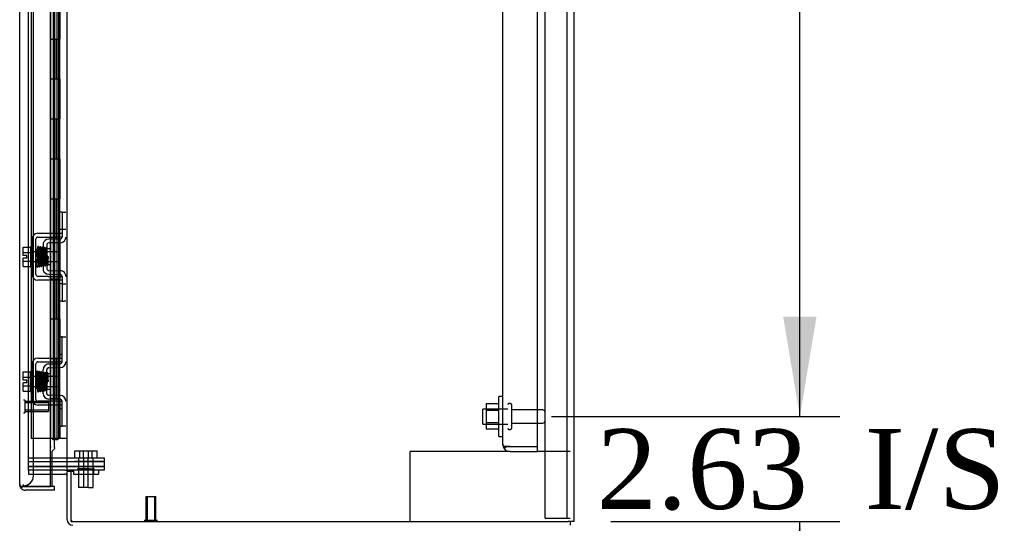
# Model space of a CAD drawing. Header units: inches. Extents: x 2 to 538, y -2 to 358.
# Tile 18 of 38: x 268 to 293, y 151 to 163. Entities that reach past the tile are written whole.
import ezdxf
from ezdxf.enums import TextEntityAlignment as Align
from ezdxf.lldxf.tags import DXFTag

# ---------------------------------------------------------------- set-up
doc = ezdxf.new("R2010")
doc.units = ezdxf.units.IN
doc.header["$MEASUREMENT"] = 0
for name, color, linetype in [('COM42667', 7, 'Continuous'), ('COM42780', 7, 'Continuous'), ('COM43134', 7, 'Continuous'), ('COM50669', 7, 'Continuous'), ('COM52167-15', 7, 'Continuous'), ('COM52168-15', 7, 'Continuous'), ('COM54746-68', 7, 'Continuous'), ('COM55738-23', 7, 'Continuous'), ('COM70098', 7, 'Continuous'), ('COM70220', 7, 'Continuous'), ('COM71188-5', 7, 'Continuous'), ('COM71190-2', 7, 'Continuous'), ('Default', 7, 'Continuous'), ('GSK86006', 7, 'Continuous'), ('NTS166105', 7, 'Continuous'), ('NTS86070', 7, 'Continuous'), ('SCC180005', 7, 'Continuous'), ('SCC19011', 7, 'Continuous'), ('SPR20265', 7, 'Continuous'), ('STD26089', 7, 'Continuous'), ('STD26258', 7, 'Continuous'), ('WAF25035', 7, 'Continuous'), ('WAF25059', 7, 'Continuous')]:
    doc.layers.add(name, color=color, linetype=linetype)
doc.styles.add('SEACAD_Times_New_Roman', font='times.ttf')
tags = doc.linetypes.add('HIDDEN2', pattern=[0.1875, 0.125, -0.0625]).pattern_tags.tags
tags[6:7] = [DXFTag(74, 4), DXFTag(75, 0), DXFTag(340, '0'), DXFTag(46, 0.0), DXFTag(50, 0.0), DXFTag(44, 0.0), DXFTag(45, 0.0)]
tags[4:5] = [DXFTag(74, 4), DXFTag(75, 0), DXFTag(340, '0'), DXFTag(46, 0.0), DXFTag(50, 0.0), DXFTag(44, 0.0), DXFTag(45, 0.0)]
doc.dimstyles.new('HAMMOND_(STH_-_540x360)', dxfattribs={"dimtxt": 2, "dimasz": 2.5, "dimexe": 1, "dimexo": 1, "dimgap": 0.5, "dimtad": 0, "dimtih": 1, "dimtoh": 1, "dimzin": 0, "dimdsep": 46, "dimtxsty": 'SEACAD_Times_New_Roman', "dimblk1": '_SE_FILLED', "dimblk2": '_SE_FILLED', "dimsah": 1, "dimcen": 1, "dimadec": 0, "dimazin": 0, "dimtfac": 0.8, "dimtofl": 0, "dimtmove": 0, "dimatfit": 3, "dimfxl": 0, "dimtolj": 1, "dimtzin": 0, "dimarcsym": 0})

# ---------------------------------------------------------------- blocks, each defined once
blk = doc.blocks.new('SE2')
at = {"layer": 'COM42667', "color": 7, "linetype": 'HIDDEN2'}
for p, q in [((268.337, 157.831), (268.592, 157.831)), ((268.592, 157.831), (268.652, 157.831)), ((268.652, 157.831), (268.819, 157.831)), ((268.819, 157.831), (268.944, 157.831)), ((268.194, 156.797), (268.194, 157.688)), ((268.289, 156.797), (268.289, 157.688)), ((268.337, 157.736), (268.592, 157.736)), ((268.592, 157.736), (268.652, 157.736)), ((268.652, 157.736), (268.819, 157.736)), ((268.944, 157.736), (268.819, 157.736)), ((268.944, 157.774), (268.944, 157.736)), ((268.592, 156.749), (268.337, 156.749)), ((268.592, 156.654), (268.337, 156.654)), ((268.592, 156.749), (268.652, 156.749)), ((268.652, 156.654), (268.592, 156.654)), ((268.652, 156.749), (268.819, 156.749)), ((268.819, 156.654), (268.652, 156.654)), ((268.819, 156.749), (268.944, 156.749)), ((268.944, 156.654), (268.819, 156.654)), ((268.944, 156.749), (268.944, 156.711)), ((268.337, 154.707), (268.819, 154.707)), ((268.337, 154.612), (268.819, 154.612)), ((268.819, 154.707), (268.944, 154.707)), ((268.944, 154.612), (268.819, 154.612)), ((268.194, 153.673), (268.194, 154.564)), ((268.289, 153.673), (268.289, 154.564)), ((268.819, 153.625), (268.337, 153.625)), ((268.819, 153.625), (268.944, 153.625)), ((268.819, 153.53), (268.337, 153.53)), ((268.944, 153.53), (268.819, 153.53))]:
    blk.add_line(p, q, dxfattribs=at)
for centre, radius, start, end in [((268.337, 157.688), 0.143, 90, 180), ((268.337, 157.688), 0.048, 90, 180), ((268.337, 156.797), 0.143, 180, 270), ((268.337, 156.797), 0.048, 180, 270), ((268.337, 154.564), 0.143, 90, 180), ((268.337, 154.564), 0.048, 90, 180), ((268.337, 153.673), 0.143, 180, 270), ((268.337, 153.673), 0.048, 180, 270)]:
    blk.add_arc(centre, radius, start, end, dxfattribs=at)
at = {"layer": 'COM42780', "color": 7, "linetype": 'HIDDEN2'}
for p, q in [((268.947, 158.358), (268.88, 158.358)), ((268.88, 158.358), (268.88, 157.921)), ((268.947, 158.358), (268.947, 157.921)), ((268.947, 158.358), (268.997, 158.358)), ((268.997, 158.358), (269.039, 158.358)), ((268.947, 157.921), (268.88, 157.921)), ((268.944, 157.921), (268.944, 157.774)), ((268.997, 157.921), (268.947, 157.921)), ((269.039, 157.921), (268.997, 157.921)), ((268.467, 157.539), (268.467, 156.946)), ((268.608, 157.682), (268.553, 157.671)), ((268.562, 157.539), (268.562, 156.946)), ((268.897, 157.688), (268.608, 157.682)), ((268.899, 157.593), (268.609, 157.587)), ((268.657, 157.438), (268.562, 157.438)), ((268.657, 157.048), (268.657, 157.438)), ((268.562, 157.048), (268.657, 157.048)), ((268.553, 156.814), (268.608, 156.803)), ((268.608, 156.803), (268.897, 156.798)), ((268.609, 156.898), (268.899, 156.892)), ((268.947, 156.564), (268.88, 156.564)), ((268.88, 156.564), (268.88, 156.127)), ((268.944, 156.711), (268.944, 156.564)), ((268.947, 156.564), (268.947, 156.127)), ((268.947, 156.564), (268.997, 156.564)), ((268.997, 156.564), (269.039, 156.564)), ((268.947, 156.127), (268.88, 156.127)), ((268.947, 156.127), (268.997, 156.127)), ((269.039, 156.127), (268.997, 156.127)), ((268.88, 154.797), (268.88, 155.234)), ((268.88, 155.234), (268.93, 155.234)), ((268.944, 155.234), (268.93, 155.234)), ((268.944, 154.984), (268.944, 155.234)), ((268.944, 155.234), (269.039, 155.234)), ((268.944, 154.611), (268.944, 154.984)), ((268.93, 154.797), (268.88, 154.797)), ((268.93, 154.797), (268.944, 154.797)), ((268.467, 153.822), (268.467, 154.415)), ((268.562, 153.822), (268.562, 154.415)), ((268.608, 154.558), (268.897, 154.564)), ((268.609, 154.463), (268.899, 154.469)), ((268.657, 154.314), (268.562, 154.314)), ((268.657, 154.314), (268.657, 153.924)), ((268.562, 153.924), (268.657, 153.924)), ((268.897, 153.674), (268.608, 153.679)), ((268.899, 153.768), (268.609, 153.774)), ((268.944, 153.253), (268.944, 153.626)), ((268.88, 153.003), (268.88, 153.44)), ((268.88, 153.44), (268.93, 153.44)), ((268.944, 153.44), (268.93, 153.44)), ((268.944, 153.003), (268.944, 153.253)), ((268.88, 153.003), (268.93, 153.003)), ((268.93, 153.003), (268.944, 153.003)), ((269.039, 153.003), (268.944, 153.003))]:
    blk.add_line(p, q, dxfattribs=at)
for centre, radius, start, end in [((268.61, 157.539), 0.143, 113.3335, 180), ((268.61, 157.539), 0.048, 91, 180), ((268.896, 157.735), 0.048, 271, 0), ((268.896, 157.735), 0.143, 271, 333.0918), ((268.896, 157.735), 0.143, 333.0918, 0), ((268.61, 156.946), 0.143, 180, 246.6665), ((268.61, 156.946), 0.048, 180, 269), ((268.896, 156.75), 0.048, 0, 89), ((268.896, 156.75), 0.143, 26.9082, 89), ((268.896, 156.75), 0.143, 0, 26.9082), ((268.896, 154.611), 0.048, 271, 0), ((268.896, 154.611), 0.143, 271, 0), ((268.61, 154.415), 0.143, 91, 180), ((268.61, 154.415), 0.048, 91, 180), ((268.61, 153.822), 0.143, 180, 269), ((268.61, 153.822), 0.048, 180, 269), ((268.896, 153.626), 0.048, 0, 89), ((268.896, 153.626), 0.143, 0, 89)]:
    blk.add_arc(centre, radius, start, end, dxfattribs=at)
at = {"layer": 'COM43134', "color": 7, "linetype": 'HIDDEN2'}
for p, q in [((279.975, 152.553), (279.975, 220.183)), ((280.85, 152.493), (280.85, 220.243)), ((279.975, 152.553), (279.975, 152.553)), ((279.975, 152.553), (279.975, 152.553)), ((280.078, 152.493), (280.011, 152.444)), ((280.16, 152.493), (280.011, 152.493)), ((280.078, 152.493), (280.16, 152.493)), ((280.16, 152.493), (280.16, 152.493)), ((280.16, 152.493), (280.85, 152.493)), ((280.16, 152.493), (280.85, 152.493)), ((280.16, 152.368), (280.85, 152.368)), ((280.85, 152.368), (280.85, 152.493))]:
    blk.add_line(p, q, dxfattribs=at)
for start, end in [(180, 180.0589), (180.1208, 216.194), (216.194, 270)]:
    blk.add_arc((280.16, 152.553), 0.185, start, end, dxfattribs=at)
blk.add_open_spline([(280.011, 152.493), (279.999, 152.503), (279.99, 152.513), (279.981, 152.528), (279.979, 152.533), (279.976, 152.543), (279.975, 152.548), (279.975, 152.553)], degree=3, knots=[0, 0, 0, 0, 0.5, 0.5, 0.75, 0.75, 1, 1, 1, 1], dxfattribs=at)
at = {"layer": 'COM50669', "color": 7, "linetype": 'HIDDEN2'}
for p, q in [((277.805, 152.368), (277.662, 152.368)), ((277.662, 150.618), (277.662, 152.368)), ((280.16, 152.368), (277.805, 152.368)), ((281.662, 152.368), (280.85, 152.368))]:
    blk.add_line(p, q, dxfattribs=at)
at = {"layer": 'COM52167-15', "color": 7, "linetype": 'Continuous'}
for p, q in [((268.652, 151.493), (268.652, 221.89)), ((267.882, 151.541), (267.882, 221.842)), ((268.688, 151.803), (268.688, 151.493)), ((267.882, 151.541), (267.882, 151.541)), ((267.882, 151.541), (267.882, 151.541)), ((267.962, 151.493), (267.912, 151.454)), ((268.025, 151.493), (267.912, 151.493)), ((267.962, 151.493), (268.025, 151.493)), ((268.025, 151.493), (268.025, 151.493)), ((268.757, 151.493), (268.025, 151.493)), ((268.025, 151.493), (268.652, 151.493)), ((268.757, 151.398), (268.025, 151.398)), ((268.688, 151.493), (268.652, 151.493)), ((268.757, 151.398), (268.757, 151.493))]:
    blk.add_line(p, q, dxfattribs=at)
at = {"layer": 'COM52167-15', "color": 7, "linetype": 'HIDDEN2'}
for p, q in [((268.757, 152.466), (268.757, 192.628)), ((268.688, 152.368), (268.688, 151.803))]:
    blk.add_line(p, q, dxfattribs=at)
at = {"layer": 'COM52167-15', "color": 7, "linetype": 'Continuous'}
for start, end in [(180, 180.0762), (180.1561, 217.5036), (217.5036, 270)]:
    blk.add_arc((268.025, 151.541), 0.143, start, end, dxfattribs=at)
at = {"layer": 'COM52167-15', "color": 7, "linetype": 'HIDDEN2'}
blk.add_open_spline([(268.757, 152.466), (268.757, 152.464), (268.757, 152.462), (268.756, 152.45), (268.752, 152.44), (268.741, 152.419), (268.733, 152.409), (268.713, 152.389), (268.701, 152.378), (268.688, 152.368)], degree=3, knots=[0.2029594, 0.2029594, 0.2029594, 0.2029594, 0.25, 0.25, 0.5, 0.5, 0.75, 0.75, 1, 1, 1, 1], dxfattribs=at)
at = {"layer": 'COM52167-15', "color": 7, "linetype": 'Continuous'}
blk.add_open_spline([(267.912, 151.493), (267.902, 151.501), (267.895, 151.509), (267.887, 151.521), (267.885, 151.525), (267.883, 151.533), (267.882, 151.537), (267.882, 151.541)], degree=3, knots=[0, 0, 0, 0, 0.5, 0.5, 0.75, 0.75, 1, 1, 1, 1], dxfattribs=at)
at = {"layer": 'COM52168-15', "color": 7, "linetype": 'HIDDEN2'}
blk.add_arc((268.438, 152.467), 0.224, 359.797, 6.1302, dxfattribs=at)
at = {"layer": 'COM54746-68', "color": 7, "linetype": 'HIDDEN2'}
for p, q in [((268.166, 220.692), (268.166, 152.692)), ((268.721, 220.692), (268.721, 152.692)), ((268.821, 152.692), (268.821, 220.692)), ((268.76, 162.692), (268.76, 163.692)), ((268.883, 163.692), (268.883, 162.692)), ((268.888, 162.692), (268.888, 163.692)), ((268.771, 161.692), (268.771, 162.692)), ((268.812, 161.692), (268.812, 162.692)), ((268.857, 162.692), (268.888, 162.692)), ((268.888, 161.692), (268.888, 162.692)), ((268.76, 160.692), (268.76, 161.692)), ((268.857, 161.692), (268.888, 161.692)), ((268.883, 161.692), (268.883, 160.692)), ((268.888, 160.692), (268.888, 161.692)), ((268.771, 159.692), (268.771, 160.692)), ((268.812, 159.692), (268.812, 160.692)), ((268.857, 160.692), (268.888, 160.692)), ((268.888, 159.692), (268.888, 160.692)), ((268.76, 158.692), (268.76, 159.692)), ((268.857, 159.692), (268.888, 159.692)), ((268.883, 159.692), (268.883, 158.692)), ((268.888, 158.692), (268.888, 159.692)), ((268.771, 157.692), (268.771, 158.692)), ((268.812, 157.692), (268.812, 158.692)), ((268.857, 158.692), (268.888, 158.692)), ((268.888, 157.692), (268.888, 158.692)), ((268.76, 156.692), (268.76, 157.692)), ((268.857, 157.692), (268.888, 157.692)), ((268.883, 157.692), (268.883, 156.692)), ((268.888, 156.692), (268.888, 157.692)), ((268.771, 155.692), (268.771, 156.692)), ((268.812, 155.692), (268.812, 156.692)), ((268.857, 156.692), (268.888, 156.692)), ((268.888, 155.692), (268.888, 156.692)), ((268.76, 154.692), (268.76, 155.692)), ((268.857, 155.692), (268.888, 155.692)), ((268.883, 155.692), (268.883, 154.692)), ((268.888, 154.692), (268.888, 155.692)), ((268.771, 153.692), (268.771, 154.692)), ((268.812, 153.692), (268.812, 154.692)), ((268.857, 154.692), (268.888, 154.692)), ((268.888, 153.692), (268.888, 154.692)), ((268.76, 152.692), (268.76, 153.692)), ((268.857, 153.692), (268.888, 153.692)), ((268.883, 153.692), (268.883, 152.692)), ((268.888, 152.692), (268.888, 153.692)), ((268.652, 152.692), (268.166, 152.692))]:
    blk.add_line(p, q, dxfattribs=at)
at = {"layer": 'COM54746-68', "color": 7, "linetype": 'Continuous'}
for p, q in [((268.654, 163.692), (268.654, 162.692)), ((268.857, 163.692), (268.857, 162.692)), ((268.654, 162.692), (268.654, 161.692)), ((268.654, 162.692), (268.857, 162.692)), ((268.654, 162.692), (268.857, 162.692)), ((268.857, 162.692), (268.857, 161.692)), ((268.654, 161.692), (268.857, 161.692)), ((268.654, 161.692), (268.857, 161.692)), ((268.654, 161.692), (268.654, 160.692)), ((268.857, 161.692), (268.857, 160.692)), ((268.654, 160.692), (268.654, 159.692)), ((268.654, 160.692), (268.857, 160.692)), ((268.654, 160.692), (268.857, 160.692)), ((268.857, 160.692), (268.857, 159.692)), ((268.654, 159.692), (268.857, 159.692)), ((268.654, 159.692), (268.857, 159.692)), ((268.654, 159.692), (268.654, 158.692)), ((268.857, 159.692), (268.857, 158.692)), ((268.654, 158.692), (268.654, 157.692)), ((268.654, 158.692), (268.857, 158.692)), ((268.654, 158.692), (268.857, 158.692)), ((268.857, 158.692), (268.857, 157.692)), ((268.654, 157.692), (268.857, 157.692)), ((268.654, 157.692), (268.857, 157.692)), ((268.654, 157.692), (268.654, 156.692)), ((268.857, 157.692), (268.857, 156.692)), ((268.654, 156.692), (268.654, 155.692)), ((268.654, 156.692), (268.857, 156.692)), ((268.654, 156.692), (268.857, 156.692)), ((268.857, 156.692), (268.857, 155.692)), ((268.654, 155.692), (268.857, 155.692)), ((268.654, 155.692), (268.857, 155.692)), ((268.654, 155.692), (268.654, 154.692)), ((268.857, 155.692), (268.857, 154.692)), ((268.654, 154.692), (268.654, 153.692)), ((268.654, 154.692), (268.857, 154.692)), ((268.654, 154.692), (268.857, 154.692)), ((268.857, 154.692), (268.857, 153.692)), ((268.654, 153.692), (268.857, 153.692)), ((268.654, 153.692), (268.857, 153.692)), ((268.654, 153.692), (268.654, 152.692)), ((268.857, 153.692), (268.857, 152.692)), ((268.654, 152.692), (268.652, 152.692)), ((268.857, 152.692), (268.654, 152.692)), ((268.709, 152.657), (268.709, 152.683)), ((268.709, 152.683), (268.759, 152.683)), ((268.759, 152.657), (268.709, 152.657)), ((268.721, 152.692), (268.721, 152.683)), ((268.784, 152.683), (268.759, 152.683)), ((268.784, 152.657), (268.759, 152.657)), ((268.784, 152.683), (268.834, 152.683)), ((268.834, 152.657), (268.784, 152.657)), ((268.821, 152.683), (268.821, 152.692)), ((268.834, 152.683), (268.834, 152.657)), ((269.069, 152.692), (268.857, 152.692))]:
    blk.add_line(p, q, dxfattribs=at)
at = {"layer": 'COM55738-23', "color": 7, "linetype": 'HIDDEN2'}
for p, q in [((281.037, 150.7), (281.037, 222.45)), ((281.59, 150.7), (281.59, 222.45)), ((281.037, 150.7), (281.225, 150.7)), ((281.225, 150.7), (281.475, 150.7)), ((281.475, 150.7), (281.59, 150.7)), ((281.59, 150.7), (281.662, 150.7))]:
    blk.add_line(p, q, dxfattribs=at)
at = {"layer": 'COM70098', "color": 7, "linetype": 'HIDDEN2'}
for p, q in [((268.102, 152.213), (269.251, 152.213)), ((268.102, 152.118), (269.251, 152.118)), ((269.251, 152.213), (270.001, 152.213)), ((270.001, 152.118), (269.251, 152.118)), ((270.001, 152.213), (270.001, 152.118)), ((269.251, 151.993), (268.102, 151.993)), ((269.251, 151.898), (269.212, 151.898)), ((269.251, 151.993), (270.001, 151.993)), ((270.001, 151.898), (269.251, 151.898)), ((270.001, 151.993), (270.001, 151.898))]:
    blk.add_line(p, q, dxfattribs=at)
at = {"layer": 'COM70220', "color": 7, "linetype": 'HIDDEN2'}
for p, q in [((268.227, 152.012), (268.227, 221.159)), ((268.227, 151.762), (268.227, 152.012)), ((267.977, 151.512), (267.977, 151.541))]:
    blk.add_line(p, q, dxfattribs=at)
blk.add_arc((267.977, 151.762), 0.25, 270, 0, dxfattribs=at)
at = {"layer": 'COM71188-5', "color": 7, "linetype": 'Continuous'}
for p, q in [((281.757, 222.553), (281.757, 150.618)), ((269.069, 151.898), (269.069, 221.273)), ((269.021, 151.898), (268.652, 151.898)), ((269.021, 151.898), (269.069, 151.898)), ((269.212, 151.898), (269.069, 151.898)), ((269.164, 151.868), (269.164, 150.618)), ((269.212, 151.868), (269.164, 151.868)), ((269.212, 151.868), (269.212, 151.898)), ((269.164, 150.618), (281.614, 150.618)), ((281.757, 150.618), (281.614, 150.618))]:
    blk.add_line(p, q, dxfattribs=at)
at = {"layer": 'COM71188-5', "color": 7, "linetype": 'HIDDEN2'}
for p, q in [((268.102, 151.898), (268.102, 221.273)), ((268.652, 151.898), (268.102, 151.898))]:
    blk.add_line(p, q, dxfattribs=at)
at = {"layer": 'COM71190-2', "color": 7, "linetype": 'HIDDEN2'}
for p, q in [((268.102, 151.898), (268.102, 151.803)), ((268.102, 151.803), (268.652, 151.803))]:
    blk.add_line(p, q, dxfattribs=at)
at = {"layer": 'COM71190-2', "color": 7, "linetype": 'Continuous'}
for p, q in [((269.069, 150.666), (269.069, 151.868)), ((269.164, 151.868), (269.069, 151.868)), ((268.652, 151.803), (269.021, 151.803)), ((281.662, 150.618), (281.662, 150.523))]:
    blk.add_line(p, q, dxfattribs=at)
for centre, radius, start, end in [((269.021, 151.755), 0.143, 52.2051, 90), ((269.021, 151.755), 0.048, 0, 90), ((269.212, 150.666), 0.143, 180, 270)]:
    blk.add_arc(centre, radius, start, end, dxfattribs=at)
at = {"layer": 'COM71190-2', "color": 7, "linetype": 'HIDDEN2'}
blk.add_arc((269.212, 150.666), 0.048, 180, 270, dxfattribs=at)
at = {"layer": 'GSK86006', "color": 7, "linetype": 'HIDDEN2'}
for p, q in [((268.102, 152.118), (269.251, 152.118)), ((269.251, 152.118), (270.001, 152.118)), ((270.001, 152.118), (270.001, 151.993)), ((268.102, 151.993), (269.251, 151.993)), ((270.001, 151.993), (269.251, 151.993))]:
    blk.add_line(p, q, dxfattribs=at)
at = {"layer": 'NTS166105', "color": 7, "linetype": 'HIDDEN2'}
for p, q in [((279.559, 153.559), (279.559, 153.397)), ((279.879, 153.559), (279.559, 153.559)), ((279.559, 153.397), (279.559, 153.088)), ((279.879, 153.397), (279.559, 153.397)), ((279.559, 153.088), (279.559, 152.927)), ((279.879, 153.088), (279.559, 153.088)), ((279.879, 152.927), (279.559, 152.927))]:
    blk.add_line(p, q, dxfattribs=at)
at = {"layer": 'NTS86070', "color": 7, "linetype": 'HIDDEN2'}
for p, q in [((269.227, 151.898), (269.227, 151.798)), ((269.331, 151.928), (269.331, 151.898)), ((269.614, 151.938), (269.341, 151.938)), ((269.352, 151.898), (269.352, 151.798)), ((269.456, 151.928), (269.456, 151.898)), ((269.614, 151.938), (269.739, 151.938)), ((269.624, 151.898), (269.624, 151.928)), ((269.727, 151.898), (269.727, 151.798)), ((269.749, 151.898), (269.749, 151.928)), ((269.852, 151.898), (269.852, 151.798)), ((269.227, 151.798), (269.727, 151.798)), ((269.727, 151.798), (269.852, 151.798))]:
    blk.add_line(p, q, dxfattribs=at)
for centre, start, end in [((269.341, 151.928), 90, 180), ((269.466, 151.928), 90, 180), ((269.614, 151.928), 0, 90), ((269.739, 151.928), 0, 90)]:
    blk.add_arc(centre, 0.01, start, end, dxfattribs=at)
at = {"layer": 'SCC180005', "color": 7, "linetype": 'HIDDEN2'}
for p, q in [((269.261, 152.387), (269.477, 152.387)), ((269.261, 152.213), (269.261, 152.387)), ((269.386, 152.213), (269.386, 152.387)), ((269.477, 152.387), (269.693, 152.387)), ((269.477, 152.213), (269.477, 152.387)), ((269.602, 152.213), (269.602, 152.387)), ((269.693, 152.213), (269.693, 152.387)), ((269.693, 152.387), (269.818, 152.387)), ((269.818, 152.213), (269.818, 152.387)), ((269.354, 152.213), (269.354, 151.463)), ((269.479, 152.213), (269.479, 151.463)), ((269.6, 151.463), (269.6, 152.213)), ((269.725, 151.463), (269.725, 152.213)), ((269.6, 151.463), (269.354, 151.463)), ((269.602, 151.463), (269.725, 151.463))]:
    blk.add_line(p, q, dxfattribs=at)
at = {"layer": 'SCC19011', "color": 7, "linetype": 'HIDDEN2'}
for p, q in [((267.968, 157.484), (268.149, 157.484)), ((267.968, 157.351), (267.968, 157.484)), ((267.968, 157.351), (268.149, 157.351)), ((267.968, 157.277), (267.968, 157.351)), ((268.881, 157.365), (268.149, 157.365)), ((268.881, 157.365), (268.881, 157.121)), ((268.063, 157.277), (267.968, 157.277)), ((267.968, 157.134), (267.968, 157.209)), ((268.063, 157.209), (267.968, 157.209)), ((267.968, 157.134), (268.149, 157.134)), ((267.968, 157.002), (267.968, 157.134)), ((268.063, 157.209), (268.063, 157.277)), ((268.149, 157.121), (268.881, 157.121)), ((267.968, 157.002), (268.149, 157.002)), ((267.968, 154.36), (268.149, 154.36)), ((267.968, 154.227), (267.968, 154.36)), ((267.968, 154.227), (268.149, 154.227)), ((267.968, 154.153), (267.968, 154.227)), ((268.063, 154.153), (267.968, 154.153)), ((267.968, 154.01), (267.968, 154.085)), ((268.063, 154.085), (267.968, 154.085)), ((268.063, 154.085), (268.063, 154.153)), ((268.881, 154.241), (268.149, 154.241)), ((268.881, 154.241), (268.881, 153.997)), ((267.968, 154.01), (268.149, 154.01)), ((267.968, 153.878), (267.968, 154.01)), ((267.968, 153.878), (268.149, 153.878)), ((268.149, 153.997), (268.881, 153.997))]:
    blk.add_line(p, q, dxfattribs=at)
at = {"layer": 'SPR20265', "color": 7, "linetype": 'HIDDEN2'}
for p, q in [((268.601, 157.243), (268.576, 157.243)), ((268.601, 154.119), (268.566, 154.119))]:
    blk.add_line(p, q, dxfattribs=at)
for centre, radius, start, end in [((273.239, 157.42), 4.954, 180.0627, 184.8324), ((273.211, 157.419), 4.891, 180.0417, 184.8553), ((273.239, 153.941), 4.954, 175.1676, 179.9373), ((268.421, 154.343), 0.0181, 0.2962, 180.6354), ((273.211, 153.942), 4.891, 179.5941, 179.9583)]:
    blk.add_arc(centre, radius, start, end, dxfattribs=at)
for start_param, end_param in [(3.144225, 6.283185), (0, 0.029803)]:
    blk.add_ellipse((268.302, 157.415), major_axis=(-0.0175, 0), ratio=0.707107, start_param=start_param, end_param=end_param, dxfattribs=at)
blk.add_ellipse((268.302, 153.946), major_axis=(-0.0175, 0), ratio=0.707107, dxfattribs=at)
for points, knots in [([(268.326, 157.47), (268.326, 157.47), (268.325, 157.461), (268.323, 157.435), (268.322, 157.4), (268.321, 157.385)], [0.1004609, 0.1004609, 0.1004609, 0.1004609, 0.1067733, 0.2186198, 0.288347, 0.288347, 0.288347, 0.288347]), ([(268.364, 157.478), (268.364, 157.481), (268.363, 157.487), (268.357, 157.494), (268.35, 157.497), (268.343, 157.497), (268.336, 157.495), (268.332, 157.49), (268.329, 157.485), (268.328, 157.481), (268.328, 157.479)], [0, 0, 0, 0, 0.156089, 0.311601, 0.454811, 0.580816, 0.702069, 0.815536, 0.915769, 1, 1, 1, 1]), ([(268.329, 157.478), (268.33, 157.474), (268.332, 157.467), (268.335, 157.418), (268.338, 157.343), (268.34, 157.264), (268.343, 157.199), (268.344, 157.15), (268.346, 157.105), (268.348, 157.065), (268.35, 157.033), (268.352, 157.012), (268.353, 157.004), (268.354, 157.004), (268.355, 157.004)], [0, 0, 0, 0, 0.1061362, 0.2174647, 0.333926, 0.4557017, 0.5188968, 0.5834438, 0.6493904, 0.7166983, 0.7853922, 0.8555186, 0.9270505, 0.9466489, 0.9466489, 0.9466489, 0.9466489]), ([(268.388, 157.015), (268.387, 157.015), (268.386, 157.016), (268.384, 157.04), (268.382, 157.088), (268.38, 157.14), (268.378, 157.185), (268.376, 157.234), (268.375, 157.284), (268.373, 157.334), (268.371, 157.38), (268.369, 157.421), (268.368, 157.453), (268.366, 157.475), (268.364, 157.479), (268.364, 157.481)], [0.0603561, 0.0603561, 0.0603561, 0.0603561, 0.1038936, 0.2137208, 0.3293588, 0.3897246, 0.4515679, 0.5148967, 0.5797272, 0.6460597, 0.7138612, 0.7831568, 0.8539667, 0.9262377, 1, 1, 1, 1]), ([(268.377, 157.469), (268.376, 157.461), (268.374, 157.447), (268.372, 157.408), (268.371, 157.384), (268.371, 157.38)], [0, 0, 0, 0, 0.1246717, 0.2494602, 0.2700157, 0.2700157, 0.2700157, 0.2700157]), ([(268.413, 157.471), (268.413, 157.472), (268.413, 157.474), (268.412, 157.476), (268.411, 157.479), (268.41, 157.482), (268.408, 157.484), (268.405, 157.486), (268.402, 157.488), (268.397, 157.489), (268.391, 157.488), (268.384, 157.484), (268.378, 157.475), (268.377, 157.469), (268.377, 157.465)], [0, 0, 0, 0, 0.042091, 0.081647, 0.120191, 0.15929, 0.200316, 0.244307, 0.29197, 0.343782, 0.463061, 0.615509, 0.797242, 1, 1, 1, 1]), ([(268.379, 157.467), (268.379, 157.467), (268.381, 157.465), (268.383, 157.44), (268.386, 157.391), (268.388, 157.34), (268.389, 157.296), (268.391, 157.248), (268.393, 157.2), (268.394, 157.152), (268.396, 157.108), (268.398, 157.07), (268.4, 157.04), (268.402, 157.02), (268.403, 157.017), (268.404, 157.015)], [0.053432, 0.053432, 0.053432, 0.053432, 0.1058673, 0.2171381, 0.3338118, 0.3944484, 0.4564245, 0.5197508, 0.5844221, 0.6504012, 0.7176964, 0.7863335, 0.8562538, 0.9274659, 1, 1, 1, 1]), ([(268.438, 157.019), (268.437, 157.022), (268.436, 157.027), (268.433, 157.073), (268.43, 157.131), (268.428, 157.187), (268.426, 157.234), (268.425, 157.282), (268.423, 157.329), (268.421, 157.374), (268.419, 157.413), (268.417, 157.445), (268.416, 157.467), (268.414, 157.476), (268.413, 157.476), (268.413, 157.476)], [0, 0, 0, 0, 0.1045038, 0.2144634, 0.330083, 0.3903051, 0.451994, 0.5151688, 0.5798125, 0.6459641, 0.7136653, 0.7828829, 0.8536605, 0.9260423, 0.9527188, 0.9527188, 0.9527188, 0.9527188]), ([(268.427, 157.463), (268.426, 157.458), (268.424, 157.436), (268.422, 157.397), (268.421, 157.374)], [0.1071892, 0.1071892, 0.1071892, 0.1071892, 0.2193565, 0.3334396, 0.3334396, 0.3334396, 0.3334396]), ([(268.465, 157.458), (268.465, 157.463), (268.464, 157.469), (268.457, 157.478), (268.451, 157.48), (268.447, 157.481), (268.443, 157.481), (268.44, 157.48), (268.436, 157.478), (268.433, 157.475), (268.431, 157.472), (268.429, 157.468), (268.429, 157.465), (268.429, 157.464)], [0, 0, 0, 0, 0.314139, 0.451364, 0.572135, 0.625408, 0.67627, 0.728029, 0.781154, 0.835554, 0.89067, 0.945715, 1, 1, 1, 1]), ([(268.43, 157.46), (268.431, 157.454), (268.432, 157.444), (268.435, 157.406), (268.437, 157.36), (268.439, 157.31), (268.44, 157.26), (268.443, 157.2), (268.445, 157.137), (268.448, 157.082), (268.45, 157.046), (268.452, 157.027), (268.454, 157.019), (268.459, 157.012), (268.465, 157.008), (268.472, 157.007), (268.478, 157.009), (268.485, 157.013), (268.488, 157.019), (268.491, 157.031), (268.493, 157.058), (268.495, 157.092), (268.496, 157.111), (268.496, 157.118)], [0, 0, 0, 0, 0.0498062, 0.0966276, 0.140488, 0.1813946, 0.2193247, 0.2542949, 0.3151029, 0.3652644, 0.4095039, 0.4485899, 0.4658122, 0.4799438, 0.4861373, 0.4916742, 0.500166, 0.5061157, 0.5157515, 0.5507685, 0.6061814, 0.6406611, 0.6597863, 0.6597863, 0.6597863, 0.6597863]), ([(268.485, 157.036), (268.486, 157.036), (268.485, 157.042), (268.483, 157.065), (268.482, 157.099), (268.48, 157.138), (268.478, 157.189), (268.476, 157.249), (268.473, 157.317), (268.471, 157.382), (268.468, 157.439), (268.466, 157.454), (268.465, 157.462)], [0.5362763, 0.5362763, 0.5362763, 0.5362763, 0.5625298, 0.6122564, 0.6441552, 0.6807294, 0.7220204, 0.7680595, 0.8188387, 0.874429, 0.9347864, 1, 1, 1, 1]), ([(268.478, 157.458), (268.477, 157.455), (268.476, 157.449), (268.474, 157.419), (268.472, 157.389), (268.471, 157.372), (268.471, 157.37)], [0, 0, 0, 0, 0.0492216, 0.0955582, 0.1390455, 0.1445963, 0.1445963, 0.1445963, 0.1445963]), ([(268.514, 157.456), (268.514, 157.457), (268.514, 157.46), (268.512, 157.464), (268.51, 157.468), (268.506, 157.471), (268.5, 157.474), (268.492, 157.474), (268.486, 157.471), (268.481, 157.466), (268.478, 157.46), (268.478, 157.457), (268.478, 157.454)], [0, 0, 0, 0, 0.063176, 0.129473, 0.197366, 0.265212, 0.394679, 0.515177, 0.639946, 0.76535, 0.886036, 1, 1, 1, 1]), ([(268.479, 157.453), (268.48, 157.452), (268.481, 157.448), (268.484, 157.411), (268.487, 157.347), (268.49, 157.278), (268.492, 157.219), (268.494, 157.175), (268.495, 157.132), (268.497, 157.094), (268.499, 157.063), (268.501, 157.041), (268.503, 157.03), (268.504, 157.03), (268.504, 157.03)], [0.0138524, 0.0138524, 0.0138524, 0.0138524, 0.1062824, 0.2178177, 0.3344917, 0.4564531, 0.5197117, 0.5842959, 0.6502411, 0.7175013, 0.7860951, 0.8560626, 0.9273599, 0.9665702, 0.9665702, 0.9665702, 0.9665702]), ([(268.538, 157.037), (268.538, 157.037), (268.536, 157.039), (268.534, 157.067), (268.531, 157.115), (268.529, 157.164), (268.527, 157.206), (268.526, 157.25), (268.524, 157.295), (268.522, 157.339), (268.521, 157.38), (268.519, 157.414), (268.517, 157.44), (268.515, 157.456), (268.514, 157.458), (268.513, 157.458)], [0.0386163, 0.0386163, 0.0386163, 0.0386163, 0.1041999, 0.2141673, 0.3298094, 0.3901346, 0.4519229, 0.5151799, 0.5799285, 0.646185, 0.7139159, 0.7831552, 0.853933, 0.9262015, 0.98991, 0.98991, 0.98991, 0.98991]), ([(268.588, 157.043), (268.587, 157.046), (268.585, 157.053), (268.583, 157.084), (268.581, 157.124), (268.579, 157.17), (268.577, 157.216), (268.575, 157.272), (268.573, 157.333), (268.57, 157.386), (268.568, 157.423), (268.566, 157.443), (268.562, 157.461), (268.546, 157.467), (268.538, 157.464), (268.532, 157.459), (268.529, 157.453), (268.526, 157.441), (268.524, 157.416), (268.522, 157.387), (268.521, 157.371), (268.521, 157.365)], [0, 0, 0, 0, 0.0490514, 0.0952673, 0.1386509, 0.1791504, 0.2167305, 0.2513805, 0.3114904, 0.3611945, 0.4050506, 0.4434983, 0.4785021, 0.4956238, 0.5070082, 0.5143821, 0.5252034, 0.5593817, 0.6109134, 0.643602, 0.6601314, 0.6601314, 0.6601314, 0.6601314]), ([(268.532, 157.437), (268.532, 157.437), (268.532, 157.431), (268.534, 157.41), (268.536, 157.375), (268.537, 157.337), (268.539, 157.287), (268.542, 157.228), (268.544, 157.165), (268.547, 157.105), (268.55, 157.055), (268.552, 157.045), (268.553, 157.04)], [0.5328988, 0.5328988, 0.5328988, 0.5328988, 0.5569074, 0.6092128, 0.6423045, 0.6799166, 0.7220481, 0.7687139, 0.8198491, 0.8754774, 0.935522, 1, 1, 1, 1]), ([(268.34, 157.005), (268.341, 157.01), (268.343, 157.035), (268.345, 157.079), (268.346, 157.105)], [0.1085336, 0.1085336, 0.1085336, 0.1085336, 0.2217151, 0.3383123, 0.3383123, 0.3383123, 0.3383123]), ([(268.39, 157.013), (268.391, 157.022), (268.393, 157.037), (268.395, 157.078), (268.396, 157.103), (268.396, 157.107)], [0, 0, 0, 0, 0.1263356, 0.2522274, 0.2747382, 0.2747382, 0.2747382, 0.2747382]), ([(268.438, 157.015), (268.439, 157.018), (268.441, 157.024), (268.444, 157.063), (268.445, 157.097), (268.446, 157.112)], [0, 0, 0, 0, 0.1086563, 0.2221233, 0.29424, 0.29424, 0.29424, 0.29424]), ([(268.504, 157.033), (268.504, 157.032), (268.504, 157.03), (268.504, 157.028), (268.505, 157.025), (268.507, 157.022), (268.509, 157.02), (268.513, 157.017), (268.519, 157.015), (268.526, 157.016), (268.533, 157.02), (268.539, 157.028), (268.54, 157.034), (268.54, 157.037)], [0, 0, 0, 0, 0.035882, 0.073188, 0.112909, 0.155738, 0.202044, 0.251913, 0.361271, 0.485727, 0.637722, 0.812554, 1, 1, 1, 1]), ([(268.54, 157.033), (268.54, 157.038), (268.542, 157.047), (268.544, 157.079), (268.545, 157.107), (268.546, 157.122)], [0, 0, 0, 0, 0.0498287, 0.096661, 0.1398853, 0.1398853, 0.1398853, 0.1398853]), ([(268.552, 157.043), (268.553, 157.04), (268.554, 157.034), (268.559, 157.027), (268.567, 157.023), (268.574, 157.023), (268.58, 157.025), (268.585, 157.03), (268.588, 157.035), (268.589, 157.039), (268.589, 157.041)], [0, 0, 0, 0, 0.171749, 0.337669, 0.486578, 0.613302, 0.730062, 0.835396, 0.925606, 1, 1, 1, 1]), ([(268.589, 157.04), (268.59, 157.042), (268.591, 157.049), (268.593, 157.067), (268.594, 157.092), (268.596, 157.124), (268.598, 157.161), (268.599, 157.202), (268.6, 157.227), (268.601, 157.243)], [0.1262894, 0.1262894, 0.1262894, 0.1262894, 0.2522008, 0.3777822, 0.5029693, 0.6277666, 0.7522043, 0.8763068, 1, 1, 1, 1]), ([(268.302, 157.007), (268.302, 157.004), (268.303, 156.999), (268.307, 156.991), (268.312, 156.986), (268.318, 156.985), (268.323, 156.984), (268.326, 156.985), (268.33, 156.987), (268.333, 156.989), (268.335, 156.992), (268.337, 156.995), (268.338, 156.998), (268.338, 157.001), (268.338, 157.002)], [0, 0, 0, 0, 0.174153, 0.333945, 0.47646, 0.59716, 0.649734, 0.701139, 0.752042, 0.802639, 0.852867, 0.902545, 0.951555, 1, 1, 1, 1]), ([(268.355, 157.006), (268.355, 157.006), (268.355, 157.004), (268.356, 157.002), (268.357, 156.999), (268.36, 156.997), (268.362, 156.995), (268.365, 156.994), (268.37, 156.993), (268.376, 156.993), (268.383, 156.998), (268.389, 157.007), (268.39, 157.013), (268.391, 157.018)], [0.0725895, 0.0725895, 0.0725895, 0.0725895, 0.0862289, 0.1249883, 0.163044, 0.2021154, 0.2436891, 0.2889083, 0.338607, 0.4554382, 0.607761, 0.7920008, 1, 1, 1, 1]), ([(268.403, 157.018), (268.403, 157.015), (268.404, 157.011), (268.407, 157.006), (268.411, 157.002), (268.417, 157), (268.424, 157), (268.431, 157.002), (268.436, 157.007), (268.439, 157.012), (268.439, 157.016), (268.439, 157.018)], [0, 0, 0, 0, 0.147667, 0.223434, 0.298136, 0.43794, 0.563031, 0.685887, 0.803032, 0.90871, 1, 1, 1, 1]), ([(268.338, 154.359), (268.338, 154.36), (268.338, 154.362), (268.338, 154.364), (268.336, 154.367), (268.335, 154.37), (268.333, 154.372), (268.33, 154.374), (268.327, 154.376), (268.322, 154.377), (268.316, 154.376), (268.309, 154.372), (268.303, 154.364), (268.302, 154.358), (268.302, 154.354)], [0, 0, 0, 0, 0.03948, 0.078027, 0.11705, 0.157795, 0.20119, 0.247813, 0.297965, 0.351797, 0.472995, 0.624898, 0.803476, 1, 1, 1, 1]), ([(268.304, 154.355), (268.304, 154.355), (268.306, 154.353), (268.308, 154.322), (268.311, 154.268), (268.313, 154.213), (268.315, 154.166), (268.316, 154.116), (268.318, 154.065), (268.32, 154.015), (268.321, 153.97), (268.323, 153.931), (268.325, 153.901), (268.327, 153.883), (268.328, 153.881), (268.329, 153.88)], [0.041658, 0.041658, 0.041658, 0.041658, 0.1062331, 0.2177365, 0.3345116, 0.3951575, 0.4571173, 0.5204025, 0.5850154, 0.650919, 0.7181243, 0.7866617, 0.856475, 0.927577, 0.9945625, 0.9945625, 0.9945625, 0.9945625]), ([(268.363, 153.884), (268.363, 153.885), (268.361, 153.89), (268.358, 153.934), (268.355, 153.994), (268.353, 154.052), (268.352, 154.1), (268.35, 154.151), (268.348, 154.201), (268.347, 154.249), (268.345, 154.291), (268.343, 154.326), (268.341, 154.351), (268.339, 154.362), (268.338, 154.362), (268.338, 154.362)], [0.0084013, 0.0084013, 0.0084013, 0.0084013, 0.1047673, 0.2149815, 0.3308118, 0.3911182, 0.4528716, 0.5160814, 0.5807303, 0.6468516, 0.7144807, 0.783578, 0.8541849, 0.926338, 0.9626406, 0.9626406, 0.9626406, 0.9626406]), ([(268.353, 154.353), (268.352, 154.349), (268.35, 154.327), (268.347, 154.285), (268.346, 154.259), (268.346, 154.257)], [0.1075026, 0.1075026, 0.1075026, 0.1075026, 0.219859, 0.336958, 0.3455788, 0.3455788, 0.3455788, 0.3455788]), ([(268.391, 154.343), (268.39, 154.349), (268.389, 154.356), (268.382, 154.365), (268.377, 154.368), (268.372, 154.368), (268.368, 154.368), (268.365, 154.367), (268.361, 154.365), (268.358, 154.362), (268.356, 154.359), (268.354, 154.355), (268.354, 154.352), (268.354, 154.351)], [0, 0, 0, 0, 0.337377, 0.476585, 0.593946, 0.643993, 0.690857, 0.738213, 0.787078, 0.837877, 0.890521, 0.944659, 1, 1, 1, 1]), ([(268.355, 154.346), (268.356, 154.338), (268.358, 154.322), (268.361, 154.267), (268.363, 154.197), (268.366, 154.117), (268.369, 154.037), (268.372, 153.968), (268.374, 153.914), (268.376, 153.9), (268.377, 153.892)], [0, 0, 0, 0, 0.125356, 0.250547, 0.375714, 0.500726, 0.625702, 0.75054, 0.875328, 1, 1, 1, 1]), ([(268.412, 153.894), (268.411, 153.901), (268.409, 153.916), (268.407, 153.968), (268.404, 154.038), (268.401, 154.117), (268.398, 154.197), (268.396, 154.268), (268.393, 154.324), (268.391, 154.339), (268.39, 154.348)], [0, 0, 0, 0, 0.123677, 0.247763, 0.372182, 0.497025, 0.622181, 0.747773, 0.873664, 1, 1, 1, 1]), ([(268.404, 154.346), (268.403, 154.343), (268.401, 154.336), (268.398, 154.298), (268.397, 154.266), (268.396, 154.254)], [0, 0, 0, 0, 0.1069729, 0.2190176, 0.2772299, 0.2772299, 0.2772299, 0.2772299]), ([(268.404, 154.342), (268.405, 154.34), (268.406, 154.334), (268.409, 154.291), (268.412, 154.222), (268.415, 154.148), (268.417, 154.086), (268.419, 154.039), (268.421, 153.995), (268.423, 153.956), (268.424, 153.925), (268.426, 153.903), (268.428, 153.894), (268.429, 153.893), (268.429, 153.894)], [0.0031575, 0.0031575, 0.0031575, 0.0031575, 0.106276, 0.2177664, 0.3343795, 0.4562757, 0.5195077, 0.5840716, 0.6500082, 0.7172741, 0.7858907, 0.8559002, 0.9272657, 0.9562295, 0.9562295, 0.9562295, 0.9562295]), ([(268.463, 153.902), (268.463, 153.902), (268.461, 153.903), (268.459, 153.929), (268.456, 153.978), (268.454, 154.029), (268.453, 154.072), (268.451, 154.118), (268.449, 154.166), (268.448, 154.213), (268.446, 154.256), (268.444, 154.294), (268.442, 154.323), (268.44, 154.342), (268.439, 154.345), (268.438, 154.346)], [0.0493682, 0.0493682, 0.0493682, 0.0493682, 0.1041505, 0.2141198, 0.3297994, 0.3901531, 0.4519694, 0.5152557, 0.5800319, 0.6463064, 0.7140466, 0.7832821, 0.8540388, 0.9262663, 0.9997798, 0.9997798, 0.9997798, 0.9997798]), ([(268.513, 153.907), (268.512, 153.91), (268.511, 153.915), (268.508, 153.946), (268.506, 153.987), (268.504, 154.034), (268.502, 154.082), (268.5, 154.141), (268.498, 154.206), (268.495, 154.264), (268.493, 154.304), (268.491, 154.328), (268.487, 154.347), (268.472, 154.355), (268.46, 154.351), (268.453, 154.341), (268.452, 154.329), (268.449, 154.304), (268.447, 154.274), (268.447, 154.255), (268.446, 154.248)], [0, 0, 0, 0, 0.0490679, 0.095301, 0.1387049, 0.1792256, 0.2168316, 0.2515124, 0.3116979, 0.3614591, 0.4053465, 0.4437863, 0.4807605, 0.5002516, 0.5126381, 0.5301382, 0.5631975, 0.6133029, 0.6453829, 0.6655854, 0.6655854, 0.6655854, 0.6655854]), ([(268.457, 154.325), (268.456, 154.325), (268.457, 154.319), (268.459, 154.295), (268.461, 154.256), (268.463, 154.214), (268.465, 154.16), (268.467, 154.097), (268.469, 154.029), (268.472, 153.967), (268.475, 153.917), (268.477, 153.908), (268.478, 153.903)], [0.5252176, 0.5252176, 0.5252176, 0.5252176, 0.5500519, 0.604828, 0.6390024, 0.6775462, 0.720453, 0.7677407, 0.8193455, 0.8752892, 0.9355028, 1, 1, 1, 1]), ([(268.502, 154.325), (268.501, 154.32), (268.499, 154.298), (268.497, 154.263), (268.496, 154.244)], [0.1070599, 0.1070599, 0.1070599, 0.1070599, 0.2191639, 0.3205784, 0.3205784, 0.3205784, 0.3205784]), ([(268.54, 154.324), (268.54, 154.327), (268.539, 154.333), (268.534, 154.341), (268.527, 154.345), (268.52, 154.346), (268.514, 154.344), (268.51, 154.342), (268.508, 154.339), (268.506, 154.337), (268.505, 154.334), (268.504, 154.331), (268.504, 154.329), (268.504, 154.328)], [0, 0, 0, 0, 0.180774, 0.350248, 0.499828, 0.623642, 0.733222, 0.784403, 0.832779, 0.878274, 0.921007, 0.961361, 1, 1, 1, 1]), ([(268.505, 154.325), (268.505, 154.321), (268.507, 154.312), (268.509, 154.279), (268.511, 154.236), (268.513, 154.19), (268.515, 154.142), (268.517, 154.085), (268.52, 154.025), (268.522, 153.972), (268.524, 153.936), (268.527, 153.915), (268.529, 153.903), (268.539, 153.896), (268.546, 153.895), (268.553, 153.896), (268.56, 153.901), (268.563, 153.907), (268.566, 153.918), (268.568, 153.943), (268.57, 153.979), (268.572, 154.019), (268.574, 154.067), (268.575, 154.102), (268.576, 154.119)], [0, 0, 0, 0, 0.0498436, 0.0967002, 0.1405955, 0.1815314, 0.2194862, 0.2544765, 0.3152997, 0.3654619, 0.409652, 0.4485892, 0.4814188, 0.4889058, 0.495916, 0.5065238, 0.5135393, 0.5236157, 0.5577634, 0.6106645, 0.6440309, 0.6818562, 0.7241002, 0.764095, 0.764095, 0.764095, 0.764095]), ([(268.56, 153.924), (268.561, 153.924), (268.56, 153.93), (268.558, 153.953), (268.556, 153.987), (268.555, 154.025), (268.553, 154.074), (268.551, 154.132), (268.548, 154.196), (268.545, 154.257), (268.543, 154.308), (268.541, 154.321), (268.54, 154.328)], [0.5312571, 0.5312571, 0.5312571, 0.5312571, 0.5585929, 0.6096433, 0.6421085, 0.6791741, 0.7208841, 0.7672768, 0.8183419, 0.8741554, 0.9346781, 1, 1, 1, 1]), ([(268.589, 154.32), (268.589, 154.322), (268.588, 154.324), (268.587, 154.328), (268.584, 154.332), (268.581, 154.335), (268.578, 154.337), (268.573, 154.338), (268.567, 154.338), (268.561, 154.335), (268.556, 154.33), (268.553, 154.324), (268.552, 154.32), (268.552, 154.318)], [0, 0, 0, 0, 0.058977, 0.121112, 0.184968, 0.249019, 0.31194, 0.372841, 0.48981, 0.614536, 0.743768, 0.872723, 1, 1, 1, 1]), ([(268.553, 154.321), (268.552, 154.318), (268.551, 154.311), (268.548, 154.281), (268.547, 154.254), (268.546, 154.239)], [0, 0, 0, 0, 0.0491727, 0.0954645, 0.1386905, 0.1386905, 0.1386905, 0.1386905]), ([(268.554, 154.317), (268.554, 154.318), (268.555, 154.317), (268.556, 154.308), (268.558, 154.291), (268.56, 154.267), (268.561, 154.236), (268.563, 154.2), (268.564, 154.159), (268.565, 154.134), (268.566, 154.119)], [0.0491745, 0.0491745, 0.0491745, 0.0491745, 0.1247815, 0.2496118, 0.3745487, 0.4995316, 0.6245497, 0.7496304, 0.874808, 1, 1, 1, 1]), ([(268.601, 154.119), (268.6, 154.134), (268.599, 154.159), (268.598, 154.2), (268.596, 154.237), (268.594, 154.269), (268.593, 154.294), (268.591, 154.312), (268.59, 154.322), (268.589, 154.323), (268.588, 154.323)], [0, 0, 0, 0, 0.1236932, 0.2477957, 0.3722334, 0.4970307, 0.6222178, 0.7477992, 0.8737106, 0.9604174, 0.9604174, 0.9604174, 0.9604174]), ([(268.328, 153.882), (268.328, 153.88), (268.328, 153.878), (268.33, 153.874), (268.332, 153.87), (268.336, 153.866), (268.342, 153.864), (268.349, 153.864), (268.356, 153.867), (268.361, 153.871), (268.364, 153.877), (268.364, 153.881), (268.364, 153.883)], [0, 0, 0, 0, 0.065589, 0.134096, 0.204, 0.273642, 0.405923, 0.527776, 0.652215, 0.775569, 0.89228, 1, 1, 1, 1]), ([(268.364, 153.88), (268.365, 153.884), (268.367, 153.892), (268.369, 153.934), (268.371, 153.968), (268.371, 153.981)], [0, 0, 0, 0, 0.1087369, 0.2223139, 0.2823724, 0.2823724, 0.2823724, 0.2823724]), ([(268.377, 153.896), (268.377, 153.891), (268.378, 153.884), (268.385, 153.876), (268.391, 153.873), (268.395, 153.872), (268.399, 153.873), (268.402, 153.874), (268.406, 153.876), (268.409, 153.878), (268.411, 153.882), (268.413, 153.886), (268.413, 153.888), (268.413, 153.89)], [0, 0, 0, 0, 0.324319, 0.462115, 0.581304, 0.633213, 0.682431, 0.732423, 0.783847, 0.836789, 0.89085, 0.94542, 1, 1, 1, 1]), ([(268.415, 153.889), (268.416, 153.894), (268.418, 153.916), (268.42, 153.959), (268.421, 153.985), (268.421, 153.987)], [0.1097302, 0.1097302, 0.1097302, 0.1097302, 0.2224256, 0.3403895, 0.3502806, 0.3502806, 0.3502806, 0.3502806]), ([(268.429, 153.895), (268.429, 153.894), (268.43, 153.892), (268.431, 153.889), (268.432, 153.887), (268.434, 153.884), (268.437, 153.882), (268.44, 153.881), (268.445, 153.88), (268.451, 153.881), (268.458, 153.885), (268.464, 153.893), (268.465, 153.899), (268.465, 153.903)], [0.0423433, 0.0423433, 0.0423433, 0.0423433, 0.0780693, 0.1166064, 0.1566075, 0.1991192, 0.2448555, 0.2942488, 0.3475582, 0.468612, 0.6213089, 0.801496, 1, 1, 1, 1]), ([(268.465, 153.899), (268.466, 153.905), (268.467, 153.915), (268.469, 153.95), (268.471, 153.978), (268.471, 153.991)], [0, 0, 0, 0, 0.0497131, 0.0964498, 0.1332447, 0.1332447, 0.1332447, 0.1332447]), ([(268.478, 153.907), (268.478, 153.903), (268.479, 153.898), (268.485, 153.891), (268.492, 153.887), (268.499, 153.887), (268.506, 153.89), (268.51, 153.894), (268.513, 153.9), (268.514, 153.903), (268.514, 153.905)], [0, 0, 0, 0, 0.160978, 0.319941, 0.465269, 0.591846, 0.711965, 0.822973, 0.919786, 1, 1, 1, 1]), ([(268.516, 153.913), (268.517, 153.921), (268.519, 153.945), (268.52, 153.979), (268.521, 153.995)], [0.1087958, 0.1087958, 0.1087958, 0.1087958, 0.2223565, 0.3065223, 0.3065223, 0.3065223, 0.3065223])]:
    blk.add_open_spline(points, degree=3, knots=knots, dxfattribs=at)
at = {"layer": 'STD26089', "color": 7, "linetype": 'HIDDEN2'}
for p, q in [((279.475, 153.056), (279.475, 153.431)), ((280.1, 153.431), (279.475, 153.431)), ((280.17, 153.568), (280.13, 153.568)), ((280.2, 152.948), (280.2, 153.538)), ((280.977, 153.409), (280.2, 153.409)), ((279.475, 153.056), (280.1, 153.056)), ((280.13, 152.918), (280.17, 152.918)), ((280.2, 153.077), (280.977, 153.077))]:
    blk.add_line(p, q, dxfattribs=at)
for centre, radius, start, end in [((280.13, 153.538), 0.03, 90, 180), ((280.17, 153.538), 0.03, 0, 90), ((280.977, 153.349), 0.06, 0, 90), ((280.977, 153.137), 0.06, 270, 0), ((280.13, 152.948), 0.03, 180, 270), ((280.17, 152.948), 0.03, 270, 0)]:
    blk.add_arc(centre, radius, start, end, dxfattribs=at)
at = {"layer": 'STD26258', "color": 7, "linetype": 'HIDDEN2'}
for p, q in [((268.008, 153.649), (267.977, 153.649)), ((268.008, 153.649), (268.008, 153.337)), ((268.602, 153.618), (268.008, 153.618)), ((268.602, 153.587), (268.008, 153.587)), ((268.602, 153.618), (268.602, 153.368)), ((268.602, 153.399), (268.008, 153.399)), ((268.008, 153.368), (268.602, 153.368)), ((267.977, 153.337), (268.008, 153.337)), ((271.039, 151.243), (271.289, 151.243)), ((271.039, 151.243), (271.039, 150.649)), ((271.07, 151.243), (271.07, 150.649)), ((271.258, 151.243), (271.258, 150.649)), ((271.289, 150.649), (271.289, 151.243)), ((271.008, 150.649), (271.32, 150.649)), ((271.008, 150.649), (271.008, 150.618)), ((271.32, 150.618), (271.32, 150.649))]:
    blk.add_line(p, q, dxfattribs=at)
at = {"layer": 'WAF25035', "color": 7, "linetype": 'HIDDEN2'}
for p, q in [((268.149, 157.493), (268.149, 156.993)), ((268.194, 157.493), (268.149, 157.493)), ((268.149, 156.993), (268.194, 156.993)), ((268.149, 153.869), (268.149, 154.369)), ((268.194, 154.369), (268.149, 154.369)), ((268.149, 153.869), (268.194, 153.869))]:
    blk.add_line(p, q, dxfattribs=at)
at = {"layer": 'WAF25059', "color": 7, "linetype": 'HIDDEN2'}
for p, q in [((279.879, 152.743), (279.879, 153.743)), ((279.975, 153.743), (279.879, 153.743)), ((279.879, 152.743), (279.975, 152.743))]:
    blk.add_line(p, q, dxfattribs=at)
blk = doc.blocks.new('DMBLK3443')
at = {"layer": 'Default', "linetype": 'Continuous'}
for points in [[(287.832, 155.743), (286.998, 155.743), (287.415, 153.243)], [(287.832, 148.118), (287.415, 150.618), (286.998, 148.118)]]:
    blk.add_hatch(color=7, dxfattribs=at).paths.add_polyline_path(points)
at = {"layer": 'Default', "color": 7, "linetype": 'Continuous'}
for p, q in [((287.415, 153.243), (287.415, 158.243)), ((281.2, 153.243), (288.415, 153.243)), ((282.686, 150.618), (288.415, 150.618)), ((287.415, 145.618), (287.415, 150.618))]:
    blk.add_line(p, q, dxfattribs=at)
at = {"layer": 'Default', "color": 7, "linetype": 'Continuous', "style": 'SEACAD_Times_New_Roman'}
for s, p in [('I/S', (289.039, 152.931)), ('2.63', (282.331, 152.931))]:
    blk.add_text(s, height=2, dxfattribs=at).set_placement(p, align=Align.TOP_LEFT)
blk = doc.blocks.new('_SE_FILLED')
at = {"color": 0}
blk.add_line((0, 0), (-1, 0), dxfattribs=at)
blk.add_solid([(0, 0), (-1, -0.1665), (-1, 0.1665), (0, 0)], dxfattribs=at)
blk = doc.blocks.new('DMBLK3444')
at = {"layer": 'Default', "linetype": 'Continuous'}
for points in [[(287.832, 183.868), (287.415, 186.368), (286.998, 183.868)], [(287.832, 155.743), (286.998, 155.743), (287.415, 153.243)]]:
    blk.add_hatch(color=7, dxfattribs=at).paths.add_polyline_path(points)
at = {"layer": 'Default', "color": 7, "linetype": 'Continuous'}
for p, q in [((281.2, 186.368), (288.415, 186.368)), ((287.415, 171.506), (287.415, 186.368)), ((287.415, 153.243), (287.415, 168.806)), ((281.2, 153.243), (288.415, 153.243))]:
    blk.add_line(p, q, dxfattribs=at)
at = {"layer": 'Default', "color": 7, "linetype": 'Continuous', "style": 'SEACAD_Times_New_Roman'}
blk.add_text('33.13', height=2, dxfattribs=at).set_placement((284.003, 170.806), align=Align.TOP_LEFT)
blk = doc.blocks.new('DMBLK3449')
at = {"layer": 'Default', "linetype": 'Continuous'}
for points in [[(254.098, 218.773), (254.931, 218.773), (254.515, 221.273)], [(254.098, 154.398), (254.515, 151.898), (254.931, 154.398)]]:
    blk.add_hatch(color=7, dxfattribs=at).paths.add_polyline_path(points)
at = {"layer": 'Default', "color": 7, "linetype": 'Continuous'}
for p, q in [((267.102, 221.273), (253.515, 221.273)), ((254.515, 221.273), (254.515, 188.286)), ((254.515, 178.886), (254.515, 151.898)), ((267.102, 151.898), (253.515, 151.898))]:
    blk.add_line(p, q, dxfattribs=at)
at = {"layer": 'Default', "color": 7, "linetype": 'Continuous', "style": 'SEACAD_Times_New_Roman'}
for s, p in [('69.38', (251.102, 187.586)), ('DOOR ', (249.941, 184.586)), ('OPENING', (248.022, 181.586))]:
    blk.add_text(s, height=2, dxfattribs=at).set_placement(p, align=Align.TOP_LEFT)

msp = doc.modelspace()

# ---------------------------------------------------------------- block references
at = {"layer": 'Default'}
msp.add_blockref('SE2', (0, 0), dxfattribs=at)

# ---------------------------------------------------------------- dimensions: what is measured, and where the dimension line sits
at = {"layer": 'Default', "color": 7, "linetype": 'Continuous'}
for base, p1, p2, angle, text, picture, middle, dimtype in [((254.514714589, 221.273003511), (269.02107597, 221.273003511), (269.02107597, 151.898003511), 270, '\\A1;<>\\PDOOR \\XOPENING', 'DMBLK3449', (254.514714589, 186.58550321), 161), ((287.414898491, 153.243003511), (280.20007597, 153.243003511), (280.20007597, 186.368003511), 90, '\\A1;<>', 'DMBLK3444', (287.414898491, 169.805503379), 161), ((287.414898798, 153.243003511), (281.68557597, 150.618003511), (280.20007597, 153.243003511), 90, '\\A1;<> I/S', 'DMBLK3443', (287.414898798, 151.930503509), 160)]:
    dim = msp.add_linear_dim(base=base, p1=p1, p2=p2, angle=angle, text=text, dimstyle='HAMMOND_(STH_-_540x360)', dxfattribs=at)
    dim.commit()
    dim.dimension.update_dxf_attribs({"geometry": picture, "text_midpoint": middle, "dimtype": dimtype})

doc.saveas('drawing.dxf')
